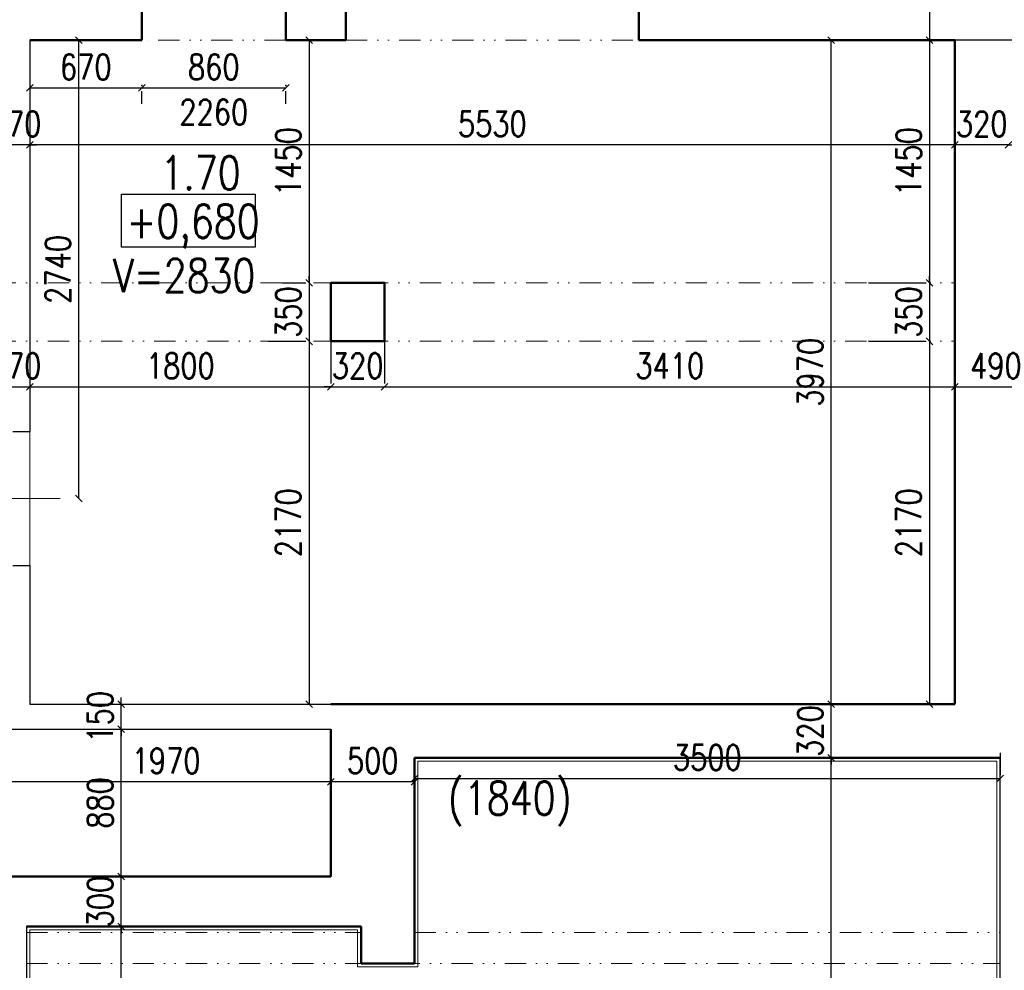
# Model space of a CAD drawing. Header units: millimetres. Extents: x -238874 to 551972, y -298952 to 658415.
# Tile 141 of 256: x 73048 to 78933, y 51399 to 57083. Entities that reach past the tile are written whole.
import ezdxf

# ---------------------------------------------------------------- set-up
doc = ezdxf.new("R2010")
doc.units = ezdxf.units.MM
doc.header["$LTSCALE"] = 20
doc.linetypes.add('DIVIDE2', pattern=[15.875, 6.35, -3.175, 0, -3.175, 0, -3.175])
for name, color, linetype in [('CZ', 255, 'Continuous'), ('KOTY', 8, 'Continuous'), ('ZDP', 50, 'Continuous')]:
    doc.layers.add(name, color=color, linetype=linetype)
doc.layers.add('NOSNÉ', color=8, linetype='Continuous', lineweight=50)
doc.layers.add('PRUCHODY', color=7, linetype='Continuous', lineweight=18)
doc.styles.add('SIMPLEX', font='SIMPLEX.shx', dxfattribs={"width": 0.8, "bigfont": 'CAD13.shx'})
doc.styles.get("Standard").update_dxf_attribs({"font": 'simplex.shx', "width": 0.8})
doc.dimstyles.new('CKA', dxfattribs={"dimtxt": 200, "dimasz": 40, "dimexe": 20, "dimexo": 0.2, "dimgap": 50, "dimtad": 1, "dimdec": 0, "dimrnd": 1, "dimzin": 0, "dimdsep": 46, "dimtxsty": 'Standard', "dimblk1": 'OBLIQUE', "dimblk2": 'OBLIQUE', "dimsah": 1, "dimcen": 0.09, "dimclrd": 253, "dimclre": 253, "dimclrt": 253, "dimadec": 0, "dimazin": 0, "dimtfac": 1, "dimtdec": 0, "dimtix": 1, "dimtmove": 2, "dimatfit": 3, "dimfxl": 1, "dimtolj": 1, "dimtzin": 0, "dimarcsym": 0})

# ---------------------------------------------------------------- blocks, each defined once
blk = doc.blocks.new('_OBLIQUE')
at = {"color": 0, "linetype": 'ByBlock'}
blk.add_line((-0.5, -0.5), (0.5, 0.5), dxfattribs=at)
blk = doc.blocks.new('*D1187')
at = {"layer": 'DEFPOINTS', "color": 0, "transparency": 16777216}
for p in [(78502.4, 55510), (78486.6, 55160), (78502.4, 55160)]:
    blk.add_point(p, dxfattribs=at)
at = {"layer": 'KOTY', "lineweight": -2, "transparency": 16777216}
for p, q in [((78486.6, 55510), (78486.6, 55550)), ((78486.6, 55510), (78486.6, 55160)), ((78121.6, 55160), (78466.6, 55160)), ((78486.6, 55160), (78486.6, 55120))]:
    blk.add_line(p, q, dxfattribs=at)
at = {"layer": 'KOTY', "lineweight": -2, "transparency": 16777216, "xscale": 40, "yscale": 40, "zscale": 40}
for p, rotation in [((78486.6, 55510), 270), ((78486.6, 55160), 90)]:
    blk.add_blockref('_OBLIQUE', p, dxfattribs=dict(at, rotation=rotation))
at = {"layer": 'KOTY', "transparency": 16777216, "insert": (78361.6, 55335), "char_height": 150, "attachment_point": 5, "rotation": 90, "style": 'SIMPLEX'}
blk.add_mtext('\\A1;350', dxfattribs=at)
blk = doc.blocks.new('*D1188')
at = {"layer": 'DEFPOINTS', "color": 0, "transparency": 16777216}
for p in [(77693, 56960), (77898.1, 56960), (75873, 52990)]:
    blk.add_point(p, dxfattribs=at)
at = {"layer": 'KOTY', "lineweight": -2, "transparency": 16777216}
for p, q in [((77898.1, 52990), (77898.1, 56960)), ((78073.7, 56960), (77918.1, 56960))]:
    blk.add_line(p, q, dxfattribs=at)
at = {"layer": 'KOTY', "lineweight": -2, "transparency": 16777216, "xscale": 40, "yscale": 40, "zscale": 40}
for p, rotation in [((77898.1, 56960), 90), ((77898.1, 52990), 270)]:
    blk.add_blockref('_OBLIQUE', p, dxfattribs=dict(at, rotation=rotation))
at = {"layer": 'KOTY', "transparency": 16777216, "insert": (77773.1, 54975), "char_height": 150, "attachment_point": 5, "rotation": 90, "style": 'SIMPLEX'}
blk.add_mtext('\\A1;3970', dxfattribs=at)
blk = doc.blocks.new('*D1190')
at = {"layer": 'DEFPOINTS', "color": 0, "transparency": 16777216}
for p in [(78638, 55581.8), (79128, 55581.8), (79128, 54888.5)]:
    blk.add_point(p, dxfattribs=at)
at = {"layer": 'KOTY', "lineweight": -2, "transparency": 16777216}
for p, q in [((79128, 55201), (79128, 54868.5)), ((78638, 54888.5), (79128, 54888.5))]:
    blk.add_line(p, q, dxfattribs=at)
at = {"layer": 'KOTY', "lineweight": -2, "transparency": 16777216, "xscale": 40, "yscale": 40, "zscale": 40, "rotation": 180}
blk.add_blockref('_OBLIQUE', (78638, 54888.5), dxfattribs=at)
at = {"layer": 'KOTY', "lineweight": -2, "transparency": 16777216, "xscale": 40, "yscale": 40, "zscale": 40}
blk.add_blockref('_OBLIQUE', (79128, 54888.5), dxfattribs=at)
at = {"layer": 'KOTY', "transparency": 16777216, "insert": (78883, 55013.5), "char_height": 150, "attachment_point": 5, "style": 'SIMPLEX'}
blk.add_mtext('\\A1;490', dxfattribs=at)
blk = doc.blocks.new('*D1195')
at = {"layer": 'DEFPOINTS', "color": 0, "transparency": 16777216}
for p in [(73290.5, 56960), (73401.5, 56960), (73290.5, 54220)]:
    blk.add_point(p, dxfattribs=at)
at = {"layer": 'KOTY', "lineweight": -2, "transparency": 16777216}
for p, q in [((73401.5, 54220), (73401.5, 56960)), ((73671.3, 56960), (73421.5, 56960))]:
    blk.add_line(p, q, dxfattribs=at)
at = {"layer": 'KOTY', "lineweight": -2, "transparency": 16777216, "xscale": 40, "yscale": 40, "zscale": 40}
for p, rotation in [((73401.5, 56960), 90), ((73401.5, 54220), 270)]:
    blk.add_blockref('_OBLIQUE', p, dxfattribs=dict(at, rotation=rotation))
at = {"layer": 'KOTY', "transparency": 16777216, "insert": (73276.5, 55590), "char_height": 150, "attachment_point": 5, "rotation": 90, "style": 'SIMPLEX'}
blk.add_mtext('\\A1;2740', dxfattribs=at)
blk = doc.blocks.new('*D1196')
at = {"layer": 'DEFPOINTS', "color": 0, "transparency": 16777216}
for p in [(74998, 55510), (74778.4, 55160), (74913.7, 55160)]:
    blk.add_point(p, dxfattribs=at)
at = {"layer": 'KOTY', "lineweight": -2, "transparency": 16777216}
for p, q in [((74778.4, 55510), (74778.4, 55550)), ((74778.4, 55510), (74778.4, 55160)), ((74532.9, 55160), (74758.4, 55160)), ((74778.4, 55160), (74778.4, 55120))]:
    blk.add_line(p, q, dxfattribs=at)
at = {"layer": 'KOTY', "lineweight": -2, "transparency": 16777216, "xscale": 40, "yscale": 40, "zscale": 40}
for p, rotation in [((74778.4, 55510), 270), ((74778.4, 55160), 90)]:
    blk.add_blockref('_OBLIQUE', p, dxfattribs=dict(at, rotation=rotation))
at = {"layer": 'KOTY', "transparency": 16777216, "insert": (74653.4, 55335), "char_height": 150, "attachment_point": 5, "rotation": 90, "style": 'SIMPLEX'}
blk.add_mtext('\\A1;350', dxfattribs=at)
blk = doc.blocks.new('*D1206')
at = {"layer": 'DEFPOINTS', "color": 0, "transparency": 16777216}
for p in [(77898.1, 52670), (78068, 52670), (78068, 49340)]:
    blk.add_point(p, dxfattribs=at)
at = {"layer": 'KOTY', "lineweight": -2, "transparency": 16777216}
for p, q in [((77687.2, 52670), (77878.1, 52670)), ((77898.1, 49340), (77898.1, 52670))]:
    blk.add_line(p, q, dxfattribs=at)
at = {"layer": 'KOTY', "lineweight": -2, "transparency": 16777216, "xscale": 40, "yscale": 40, "zscale": 40}
for p, rotation in [((77898.1, 52670), 90), ((77898.1, 49340), 270)]:
    blk.add_blockref('_OBLIQUE', p, dxfattribs=dict(at, rotation=rotation))
at = {"layer": 'KOTY', "transparency": 16777216, "insert": (77773.1, 51005), "char_height": 150, "attachment_point": 5, "rotation": 90, "style": 'SIMPLEX'}
blk.add_mtext('\\A1;3330', dxfattribs=at)
blk = doc.blocks.new('*D1209')
at = {"layer": 'DEFPOINTS', "color": 0, "transparency": 16777216}
for p in [(72760.4, 51660), (73654.1, 51660), (72760.4, 49340)]:
    blk.add_point(p, dxfattribs=at)
at = {"layer": 'KOTY', "lineweight": -2, "transparency": 16777216}
for p, q in [((73141.2, 51660), (73674.1, 51660)), ((73654.1, 49340), (73654.1, 51660))]:
    blk.add_line(p, q, dxfattribs=at)
at = {"layer": 'KOTY', "lineweight": -2, "transparency": 16777216, "xscale": 40, "yscale": 40, "zscale": 40}
for p, rotation in [((73654.1, 51660), 90), ((73654.1, 49340), 270)]:
    blk.add_blockref('_OBLIQUE', p, dxfattribs=dict(at, rotation=rotation))
at = {"layer": 'KOTY', "transparency": 16777216, "insert": (73529.1, 50500), "char_height": 150, "attachment_point": 5, "rotation": 90, "style": 'SIMPLEX'}
blk.add_mtext('\\A1;2320', dxfattribs=at)
blk = doc.blocks.new('*D1211')
at = {"layer": 'DEFPOINTS', "color": 0, "transparency": 16777216}
for p in [(75873, 52990), (77898.1, 52990), (78068, 52670)]:
    blk.add_point(p, dxfattribs=at)
at = {"layer": 'KOTY', "lineweight": -2, "transparency": 16777216}
for p, q in [((77898.1, 52990), (77898.1, 53030)), ((76253.7, 52990), (77918.1, 52990)), ((77898.1, 52670), (77898.1, 52990)), ((77898.1, 52670), (77898.1, 52630))]:
    blk.add_line(p, q, dxfattribs=at)
at = {"layer": 'KOTY', "lineweight": -2, "transparency": 16777216, "xscale": 40, "yscale": 40, "zscale": 40}
for p, rotation in [((77898.1, 52990), 270), ((77898.1, 52670), 90)]:
    blk.add_blockref('_OBLIQUE', p, dxfattribs=dict(at, rotation=rotation))
at = {"layer": 'KOTY', "transparency": 16777216, "insert": (77773.1, 52830), "char_height": 150, "attachment_point": 5, "rotation": 90, "style": 'SIMPLEX'}
blk.add_mtext('\\A1;320', dxfattribs=at)
blk = doc.blocks.new('*D1212')
at = {"layer": 'DEFPOINTS', "color": 0, "transparency": 16777216}
for p in [(78908, 52546.5), (75408, 52317.6), (78908, 52317.6)]:
    blk.add_point(p, dxfattribs=at)
at = {"layer": 'KOTY', "lineweight": -2, "transparency": 16777216}
for p, q in [((78908, 52698.4), (78908, 52566.5)), ((75408, 52546.5), (78908, 52546.5))]:
    blk.add_line(p, q, dxfattribs=at)
at = {"layer": 'KOTY', "lineweight": -2, "transparency": 16777216, "xscale": 40, "yscale": 40, "zscale": 40, "rotation": 180}
blk.add_blockref('_OBLIQUE', (75408, 52546.5), dxfattribs=at)
at = {"layer": 'KOTY', "lineweight": -2, "transparency": 16777216, "xscale": 40, "yscale": 40, "zscale": 40}
blk.add_blockref('_OBLIQUE', (78908, 52546.5), dxfattribs=at)
at = {"layer": 'KOTY', "transparency": 16777216, "insert": (77158, 52671.5), "char_height": 150, "attachment_point": 5, "style": 'SIMPLEX'}
blk.add_mtext('\\A1;3500', dxfattribs=at)
blk = doc.blocks.new('*D1213')
at = {"layer": 'DEFPOINTS', "color": 0, "transparency": 16777216}
for p in [(78638, 54955.5), (78638, 54888.5), (75228, 54780.5)]:
    blk.add_point(p, dxfattribs=at)
at = {"layer": 'KOTY', "lineweight": -2, "transparency": 16777216}
for p, q in [((75228, 54888.5), (78638, 54888.5)), ((78638, 54574.8), (78638, 54868.5))]:
    blk.add_line(p, q, dxfattribs=at)
at = {"layer": 'KOTY', "lineweight": -2, "transparency": 16777216, "xscale": 40, "yscale": 40, "zscale": 40, "rotation": 180}
blk.add_blockref('_OBLIQUE', (75228, 54888.5), dxfattribs=at)
at = {"layer": 'KOTY', "lineweight": -2, "transparency": 16777216, "xscale": 40, "yscale": 40, "zscale": 40}
blk.add_blockref('_OBLIQUE', (78638, 54888.5), dxfattribs=at)
at = {"layer": 'KOTY', "transparency": 16777216, "insert": (76933, 55013.5), "char_height": 150, "attachment_point": 5, "style": 'SIMPLEX'}
blk.add_mtext('\\A1;3410', dxfattribs=at)
blk = doc.blocks.new('*D1214')
at = {"layer": 'DEFPOINTS', "color": 0, "transparency": 16777216}
for p in [(75408, 53222.7), (74908, 52652.6), (74908, 52526.5)]:
    blk.add_point(p, dxfattribs=at)
at = {"layer": 'KOTY', "lineweight": -2, "transparency": 16777216}
for p, q in [((75408, 52526.5), (74908, 52526.5)), ((74908, 52271.8), (74908, 52506.5))]:
    blk.add_line(p, q, dxfattribs=at)
at = {"layer": 'KOTY', "lineweight": -2, "transparency": 16777216, "xscale": 40, "yscale": 40, "zscale": 40, "rotation": 180}
blk.add_blockref('_OBLIQUE', (74908, 52526.5), dxfattribs=at)
at = {"layer": 'KOTY', "lineweight": -2, "transparency": 16777216, "xscale": 40, "yscale": 40, "zscale": 40}
blk.add_blockref('_OBLIQUE', (75408, 52526.5), dxfattribs=at)
at = {"layer": 'KOTY', "transparency": 16777216, "insert": (75158, 52651.5), "char_height": 150, "attachment_point": 5, "style": 'SIMPLEX'}
blk.add_mtext('\\A1;500', dxfattribs=at)
blk = doc.blocks.new('*D1215')
at = {"layer": 'DEFPOINTS', "color": 0, "transparency": 16777216}
for p in [(72938, 52652.6), (74908, 52652.6), (72938, 52526.5)]:
    blk.add_point(p, dxfattribs=at)
at = {"layer": 'KOTY', "lineweight": -2, "transparency": 16777216}
for p, q in [((74908, 52526.5), (72938, 52526.5)), ((72938, 52271.8), (72938, 52506.5))]:
    blk.add_line(p, q, dxfattribs=at)
at = {"layer": 'KOTY', "lineweight": -2, "transparency": 16777216, "xscale": 40, "yscale": 40, "zscale": 40, "rotation": 180}
blk.add_blockref('_OBLIQUE', (72938, 52526.5), dxfattribs=at)
at = {"layer": 'KOTY', "lineweight": -2, "transparency": 16777216, "xscale": 40, "yscale": 40, "zscale": 40}
blk.add_blockref('_OBLIQUE', (74908, 52526.5), dxfattribs=at)
at = {"layer": 'KOTY', "transparency": 16777216, "insert": (73923, 52651.5), "char_height": 150, "attachment_point": 5, "style": 'SIMPLEX'}
blk.add_mtext('\\A1;1970', dxfattribs=at)
blk = doc.blocks.new('*D1216')
at = {"layer": 'DEFPOINTS', "color": 0, "transparency": 16777216}
for p in [(73108, 54888.5), (72938, 54605.5), (73108, 54605.5)]:
    blk.add_point(p, dxfattribs=at)
at = {"layer": 'KOTY', "lineweight": -2, "transparency": 16777216}
for p, q in [((73108, 54986.3), (73108, 54908.5)), ((72938, 54888.5), (72898, 54888.5)), ((72938, 54888.5), (73108, 54888.5)), ((73108, 54888.5), (73148, 54888.5))]:
    blk.add_line(p, q, dxfattribs=at)
at = {"layer": 'KOTY', "lineweight": -2, "transparency": 16777216, "xscale": 40, "yscale": 40, "zscale": 40}
blk.add_blockref('_OBLIQUE', (72938, 54888.5), dxfattribs=at)
at = {"layer": 'KOTY', "lineweight": -2, "transparency": 16777216, "xscale": 40, "yscale": 40, "zscale": 40, "rotation": 180}
blk.add_blockref('_OBLIQUE', (73108, 54888.5), dxfattribs=at)
at = {"layer": 'KOTY', "transparency": 16777216, "insert": (73023, 55013.5), "char_height": 150, "attachment_point": 5, "style": 'SIMPLEX'}
blk.add_mtext('\\A1;170', dxfattribs=at)
blk = doc.blocks.new('*D1217')
at = {"layer": 'DEFPOINTS', "color": 0, "transparency": 16777216}
for p in [(74908, 54888.5), (74908, 54780.5), (73108, 54605.5)]:
    blk.add_point(p, dxfattribs=at)
at = {"layer": 'KOTY', "lineweight": -2, "transparency": 16777216}
for p, q in [((74908, 55161.3), (74908, 54908.5)), ((73108, 54888.5), (74908, 54888.5))]:
    blk.add_line(p, q, dxfattribs=at)
at = {"layer": 'KOTY', "lineweight": -2, "transparency": 16777216, "xscale": 40, "yscale": 40, "zscale": 40, "rotation": 180}
blk.add_blockref('_OBLIQUE', (73108, 54888.5), dxfattribs=at)
at = {"layer": 'KOTY', "lineweight": -2, "transparency": 16777216, "xscale": 40, "yscale": 40, "zscale": 40}
blk.add_blockref('_OBLIQUE', (74908, 54888.5), dxfattribs=at)
at = {"layer": 'KOTY', "transparency": 16777216, "insert": (74008, 55013.5), "char_height": 150, "attachment_point": 5, "style": 'SIMPLEX'}
blk.add_mtext('\\A1;1800', dxfattribs=at)
blk = doc.blocks.new('*D1218')
at = {"layer": 'DEFPOINTS', "color": 0, "transparency": 16777216}
for p in [(75228, 54888.5), (74908, 54780.5), (75228, 54780.5)]:
    blk.add_point(p, dxfattribs=at)
at = {"layer": 'KOTY', "lineweight": -2, "transparency": 16777216}
for p, q in [((75228, 55161.3), (75228, 54908.5)), ((74908, 54888.5), (74868, 54888.5)), ((74908, 54888.5), (75228, 54888.5)), ((75228, 54888.5), (75268, 54888.5))]:
    blk.add_line(p, q, dxfattribs=at)
at = {"layer": 'KOTY', "lineweight": -2, "transparency": 16777216, "xscale": 40, "yscale": 40, "zscale": 40}
blk.add_blockref('_OBLIQUE', (74908, 54888.5), dxfattribs=at)
at = {"layer": 'KOTY', "lineweight": -2, "transparency": 16777216, "xscale": 40, "yscale": 40, "zscale": 40, "rotation": 180}
blk.add_blockref('_OBLIQUE', (75228, 54888.5), dxfattribs=at)
at = {"layer": 'KOTY', "transparency": 16777216, "insert": (75068, 55013.5), "char_height": 150, "attachment_point": 5, "style": 'SIMPLEX'}
blk.add_mtext('\\A1;320', dxfattribs=at)
blk = doc.blocks.new('*D1219')
at = {"layer": 'DEFPOINTS', "color": 0, "transparency": 16777216}
for p in [(73654.1, 51960), (73654.1, 51960), (72760.4, 51660)]:
    blk.add_point(p, dxfattribs=at)
at = {"layer": 'KOTY', "lineweight": -2, "transparency": 16777216}
for p, q in [((73654.1, 51960), (73654.1, 52000)), ((73654.1, 51660), (73654.1, 51960)), ((74034.8, 51960), (73674.1, 51960)), ((73654.1, 51660), (73654.1, 51620))]:
    blk.add_line(p, q, dxfattribs=at)
at = {"layer": 'KOTY', "lineweight": -2, "transparency": 16777216, "xscale": 40, "yscale": 40, "zscale": 40}
for p, rotation in [((73654.1, 51960), 270), ((73654.1, 51660), 90)]:
    blk.add_blockref('_OBLIQUE', p, dxfattribs=dict(at, rotation=rotation))
at = {"layer": 'KOTY', "transparency": 16777216, "insert": (73529.1, 51810), "char_height": 150, "attachment_point": 5, "rotation": 90, "style": 'SIMPLEX'}
blk.add_mtext('\\A1;300', dxfattribs=at)
blk = doc.blocks.new('*D1220')
at = {"layer": 'DEFPOINTS', "color": 0, "transparency": 16777216}
for p in [(73654.1, 52840), (73654.1, 52840), (73654.1, 51960)]:
    blk.add_point(p, dxfattribs=at)
at = {"layer": 'KOTY', "lineweight": -2, "transparency": 16777216}
for p, q in [((73273.3, 52840), (73634.1, 52840)), ((73654.1, 51960), (73654.1, 52840))]:
    blk.add_line(p, q, dxfattribs=at)
at = {"layer": 'KOTY', "lineweight": -2, "transparency": 16777216, "xscale": 40, "yscale": 40, "zscale": 40}
for p, rotation in [((73654.1, 52840), 90), ((73654.1, 51960), 270)]:
    blk.add_blockref('_OBLIQUE', p, dxfattribs=dict(at, rotation=rotation))
at = {"layer": 'KOTY', "transparency": 16777216, "insert": (73529.1, 52400), "char_height": 150, "attachment_point": 5, "rotation": 90, "style": 'SIMPLEX'}
blk.add_mtext('\\A1;880', dxfattribs=at)
blk = doc.blocks.new('*D1221')
at = {"layer": 'DEFPOINTS', "color": 0, "transparency": 16777216}
for p in [(73654.1, 52990), (73654.1, 52990), (73654.1, 52840)]:
    blk.add_point(p, dxfattribs=at)
at = {"layer": 'KOTY', "lineweight": -2, "transparency": 16777216}
for p, q in [((73654.1, 52990), (73654.1, 53030)), ((73273.3, 52990), (73634.1, 52990)), ((73654.1, 52840), (73654.1, 52990)), ((73654.1, 52840), (73654.1, 52800))]:
    blk.add_line(p, q, dxfattribs=at)
at = {"layer": 'KOTY', "lineweight": -2, "transparency": 16777216, "xscale": 40, "yscale": 40, "zscale": 40}
for p, rotation in [((73654.1, 52990), 270), ((73654.1, 52840), 90)]:
    blk.add_blockref('_OBLIQUE', p, dxfattribs=dict(at, rotation=rotation))
at = {"layer": 'KOTY', "transparency": 16777216, "insert": (73529.1, 52915), "char_height": 150, "attachment_point": 5, "rotation": 90, "style": 'SIMPLEX'}
blk.add_mtext('\\A1;150', dxfattribs=at)
blk = doc.blocks.new('*D1222')
at = {"layer": 'DEFPOINTS', "color": 0, "transparency": 16777216}
for p in [(74913.7, 55160), (74778.4, 52990), (74908, 52990)]:
    blk.add_point(p, dxfattribs=at)
at = {"layer": 'KOTY', "lineweight": -2, "transparency": 16777216}
for p, q in [((74778.4, 55160), (74778.4, 52990)), ((74527.2, 52990), (74758.4, 52990))]:
    blk.add_line(p, q, dxfattribs=at)
at = {"layer": 'KOTY', "lineweight": -2, "transparency": 16777216, "xscale": 40, "yscale": 40, "zscale": 40}
for p, rotation in [((74778.4, 55160), 90), ((74778.4, 52990), 270)]:
    blk.add_blockref('_OBLIQUE', p, dxfattribs=dict(at, rotation=rotation))
at = {"layer": 'KOTY', "transparency": 16777216, "insert": (74653.4, 54075), "char_height": 150, "attachment_point": 5, "rotation": 90, "style": 'SIMPLEX'}
blk.add_mtext('\\A1;2170', dxfattribs=at)
blk = doc.blocks.new('*D1223')
at = {"layer": 'DEFPOINTS', "color": 0, "transparency": 16777216}
for p in [(78502.4, 55160), (78486.6, 52990), (78486.6, 52990)]:
    blk.add_point(p, dxfattribs=at)
at = {"layer": 'KOTY', "lineweight": -2, "transparency": 16777216}
for p, q in [((78486.6, 55160), (78486.6, 52990)), ((78105.9, 52990), (78466.6, 52990))]:
    blk.add_line(p, q, dxfattribs=at)
at = {"layer": 'KOTY', "lineweight": -2, "transparency": 16777216, "xscale": 40, "yscale": 40, "zscale": 40}
for p, rotation in [((78486.6, 55160), 90), ((78486.6, 52990), 270)]:
    blk.add_blockref('_OBLIQUE', p, dxfattribs=dict(at, rotation=rotation))
at = {"layer": 'KOTY', "transparency": 16777216, "insert": (78361.6, 54075), "char_height": 150, "attachment_point": 5, "rotation": 90, "style": 'SIMPLEX'}
blk.add_mtext('\\A1;2170', dxfattribs=at)
blk = doc.blocks.new('*D1246')
at = {"layer": 'DEFPOINTS', "color": 0, "transparency": 16777216}
for p in [(73108, 56960), (78638, 56960), (73108, 56334.8)]:
    blk.add_point(p, dxfattribs=at)
at = {"layer": 'KOTY', "lineweight": -2, "transparency": 16777216}
for p, q in [((73108, 56579.3), (73108, 56314.8)), ((78638, 56334.8), (73108, 56334.8))]:
    blk.add_line(p, q, dxfattribs=at)
at = {"layer": 'KOTY', "lineweight": -2, "transparency": 16777216, "xscale": 40, "yscale": 40, "zscale": 40, "rotation": 180}
blk.add_blockref('_OBLIQUE', (73108, 56334.8), dxfattribs=at)
at = {"layer": 'KOTY', "lineweight": -2, "transparency": 16777216, "xscale": 40, "yscale": 40, "zscale": 40}
blk.add_blockref('_OBLIQUE', (78638, 56334.8), dxfattribs=at)
at = {"layer": 'KOTY', "transparency": 16777216, "insert": (75873, 56459.8), "char_height": 150, "attachment_point": 5, "style": 'SIMPLEX'}
blk.add_mtext('\\A1;5530', dxfattribs=at)
blk = doc.blocks.new('*D1249')
at = {"layer": 'DEFPOINTS', "color": 0, "transparency": 16777216}
for p in [(72938, 56990), (73108, 56960), (72938, 56334.8)]:
    blk.add_point(p, dxfattribs=at)
at = {"layer": 'KOTY', "lineweight": -2, "transparency": 16777216}
for p, q in [((72938, 56609.3), (72938, 56314.8)), ((72938, 56334.8), (72898, 56334.8)), ((73108, 56334.8), (72938, 56334.8)), ((73108, 56334.8), (73148, 56334.8))]:
    blk.add_line(p, q, dxfattribs=at)
at = {"layer": 'KOTY', "lineweight": -2, "transparency": 16777216, "xscale": 40, "yscale": 40, "zscale": 40}
blk.add_blockref('_OBLIQUE', (72938, 56334.8), dxfattribs=at)
at = {"layer": 'KOTY', "lineweight": -2, "transparency": 16777216, "xscale": 40, "yscale": 40, "zscale": 40, "rotation": 180}
blk.add_blockref('_OBLIQUE', (73108, 56334.8), dxfattribs=at)
at = {"layer": 'KOTY', "transparency": 16777216, "insert": (73023, 56459.8), "char_height": 150, "attachment_point": 5, "style": 'SIMPLEX'}
blk.add_mtext('\\A1;170', dxfattribs=at)
blk = doc.blocks.new('*D1255')
at = {"layer": 'DEFPOINTS', "color": 0, "transparency": 16777216}
for p in [(73108, 56960), (73778, 56960), (73778, 56675.3)]:
    blk.add_point(p, dxfattribs=at)
at = {"layer": 'KOTY', "lineweight": -2, "transparency": 16777216}
for p, q in [((73108, 56675.3), (73778, 56675.3)), ((73778, 56579.3), (73778, 56655.3))]:
    blk.add_line(p, q, dxfattribs=at)
at = {"layer": 'KOTY', "lineweight": -2, "transparency": 16777216, "xscale": 40, "yscale": 40, "zscale": 40, "rotation": 180}
blk.add_blockref('_OBLIQUE', (73108, 56675.3), dxfattribs=at)
at = {"layer": 'KOTY', "lineweight": -2, "transparency": 16777216, "xscale": 40, "yscale": 40, "zscale": 40}
blk.add_blockref('_OBLIQUE', (73778, 56675.3), dxfattribs=at)
at = {"layer": 'KOTY', "transparency": 16777216, "insert": (73443, 56800.3), "char_height": 150, "attachment_point": 5, "style": 'SIMPLEX'}
blk.add_mtext('\\A1;670', dxfattribs=at)
blk = doc.blocks.new('*D1256')
at = {"layer": 'DEFPOINTS', "color": 0, "transparency": 16777216}
for p in [(73778, 56960), (74638, 56960), (74638, 56675.3)]:
    blk.add_point(p, dxfattribs=at)
at = {"layer": 'KOTY', "lineweight": -2, "transparency": 16777216}
for p, q in [((73778, 56675.3), (74638, 56675.3)), ((74638, 56579.3), (74638, 56655.3))]:
    blk.add_line(p, q, dxfattribs=at)
at = {"layer": 'KOTY', "lineweight": -2, "transparency": 16777216, "xscale": 40, "yscale": 40, "zscale": 40, "rotation": 180}
blk.add_blockref('_OBLIQUE', (73778, 56675.3), dxfattribs=at)
at = {"layer": 'KOTY', "lineweight": -2, "transparency": 16777216, "xscale": 40, "yscale": 40, "zscale": 40}
blk.add_blockref('_OBLIQUE', (74638, 56675.3), dxfattribs=at)
at = {"layer": 'KOTY', "transparency": 16777216, "insert": (74208, 56800.3), "char_height": 150, "attachment_point": 5, "style": 'SIMPLEX'}
blk.add_mtext('\\A1;860', dxfattribs=at)
blk = doc.blocks.new('*D1257')
at = {"layer": 'DEFPOINTS', "color": 0, "transparency": 16777216}
for p in [(74998, 56960), (74778.4, 55510), (74998, 55510)]:
    blk.add_point(p, dxfattribs=at)
at = {"layer": 'KOTY', "lineweight": -2, "transparency": 16777216}
for p, q in [((74778.4, 56960), (74778.4, 55510)), ((74617.2, 55510), (74758.4, 55510))]:
    blk.add_line(p, q, dxfattribs=at)
at = {"layer": 'KOTY', "lineweight": -2, "transparency": 16777216, "xscale": 40, "yscale": 40, "zscale": 40}
for p, rotation in [((74778.4, 56960), 90), ((74778.4, 55510), 270)]:
    blk.add_blockref('_OBLIQUE', p, dxfattribs=dict(at, rotation=rotation))
at = {"layer": 'KOTY', "transparency": 16777216, "insert": (74653.4, 56235), "char_height": 150, "attachment_point": 5, "rotation": 90, "style": 'SIMPLEX'}
blk.add_mtext('\\A1;1450', dxfattribs=at)
blk = doc.blocks.new('*D1258')
at = {"layer": 'DEFPOINTS', "color": 0, "transparency": 16777216}
for p in [(80022.4, 57650), (78486.6, 56960), (80022.4, 56960)]:
    blk.add_point(p, dxfattribs=at)
at = {"layer": 'KOTY', "lineweight": -2, "transparency": 16777216}
for p, q in [((78486.6, 57650), (78486.6, 56960)), ((79641.6, 56960), (78466.6, 56960))]:
    blk.add_line(p, q, dxfattribs=at)
at = {"layer": 'KOTY', "lineweight": -2, "transparency": 16777216, "xscale": 40, "yscale": 40, "zscale": 40}
for p, rotation in [((78486.6, 57650), 90), ((78486.6, 56960), 270)]:
    blk.add_blockref('_OBLIQUE', p, dxfattribs=dict(at, rotation=rotation))
at = {"layer": 'KOTY', "transparency": 16777216, "insert": (78361.6, 57305), "char_height": 150, "attachment_point": 5, "rotation": 90, "style": 'SIMPLEX'}
blk.add_mtext('\\A1;690', dxfattribs=at)
blk = doc.blocks.new('*D1259')
at = {"layer": 'DEFPOINTS', "color": 0, "transparency": 16777216}
for p in [(80022.4, 56960), (78486.6, 55510), (78502.4, 55510)]:
    blk.add_point(p, dxfattribs=at)
at = {"layer": 'KOTY', "lineweight": -2, "transparency": 16777216}
for p, q in [((78486.6, 56960), (78486.6, 55510)), ((78121.6, 55510), (78466.6, 55510))]:
    blk.add_line(p, q, dxfattribs=at)
at = {"layer": 'KOTY', "lineweight": -2, "transparency": 16777216, "xscale": 40, "yscale": 40, "zscale": 40}
for p, rotation in [((78486.6, 56960), 90), ((78486.6, 55510), 270)]:
    blk.add_blockref('_OBLIQUE', p, dxfattribs=dict(at, rotation=rotation))
at = {"layer": 'KOTY', "transparency": 16777216, "insert": (78361.6, 56235), "char_height": 150, "attachment_point": 5, "rotation": 90, "style": 'SIMPLEX'}
blk.add_mtext('\\A1;1450', dxfattribs=at)
blk = doc.blocks.new('*D1263')
at = {"layer": 'DEFPOINTS', "color": 0, "transparency": 16777216}
for p in [(78638, 56334.8), (78638, 56334.8), (78958, 56334.8)]:
    blk.add_point(p, dxfattribs=at)
at = {"layer": 'KOTY', "lineweight": -2, "transparency": 16777216}
for p, q in [((78638, 56715.6), (78638, 56354.8)), ((78638, 56334.8), (78598, 56334.8)), ((78958, 56334.8), (78638, 56334.8)), ((78958, 56334.8), (78998, 56334.8))]:
    blk.add_line(p, q, dxfattribs=at)
at = {"layer": 'KOTY', "lineweight": -2, "transparency": 16777216, "xscale": 40, "yscale": 40, "zscale": 40}
blk.add_blockref('_OBLIQUE', (78638, 56334.8), dxfattribs=at)
at = {"layer": 'KOTY', "lineweight": -2, "transparency": 16777216, "xscale": 40, "yscale": 40, "zscale": 40, "rotation": 180}
blk.add_blockref('_OBLIQUE', (78958, 56334.8), dxfattribs=at)
at = {"layer": 'KOTY', "transparency": 16777216, "insert": (78798, 56459.8), "char_height": 150, "attachment_point": 5, "style": 'SIMPLEX'}
blk.add_mtext('\\A1;320', dxfattribs=at)

msp = doc.modelspace()

# ---------------------------------------------------------------- linework, layer by layer
at = {"layer": 'CZ', "color": 7}
msp.add_lwpolyline([(73656.503, 56039.512), (74455.529, 56039.512), (74455.529, 55723.574), (73656.503, 55723.574)], close=True, dxfattribs=at)
at = {"layer": 'KOTY'}
for p in [(73777.962, 56690.361), (74637.962, 56690.361)]:
    msp.add_point(p, dxfattribs=at)
at = {"layer": 'NOSNÉ'}
for p, q in [((74997.962, 56960.047), (74997.962, 57650.047)), ((76747.962, 56960.047), (76747.962, 57650.047)), ((73777.962, 56960.047), (73777.962, 57550.047)), ((74637.962, 57550.047), (74637.962, 56960.047)), ((73107.962, 56960.047), (73777.962, 56960.047)), ((74637.962, 56960.047), (74997.962, 56960.047)), ((76747.962, 56960.047), (78637.962, 56960.047)), ((78637.962, 56960.047), (78637.962, 52990.047)), ((74907.962, 52990.047), (78637.962, 52990.047)), ((74907.962, 52840.047), (74907.962, 51960.047)), ((75407.962, 52670.047), (78907.962, 52670.047)), ((75407.962, 51660.047), (75407.962, 52670.047)), ((72937.962, 51960.047), (74907.962, 51960.047)), ((73087.962, 51660.047), (75087.962, 51660.047)), ((75087.962, 51440.047), (75087.962, 51660.047)), ((75407.962, 51660.047), (75407.962, 51440.047)), ((75407.962, 51440.047), (75087.962, 51440.047))]:
    msp.add_line(p, q, dxfattribs=at)
msp.add_lwpolyline([(75227.962, 55160.047), (74907.962, 55160.047), (74907.962, 55510.047), (75227.962, 55510.047)], close=True, dxfattribs=at)
at = {"layer": 'PRUCHODY', "linetype": 'DIVIDE2'}
for p, q in [((74637.962, 56960.047), (73777.962, 56960.047)), ((74997.962, 56960.047), (76747.962, 56960.047)), ((71627.962, 55510.047), (78637.962, 55510.047)), ((71627.962, 55160.047), (78637.962, 55160.047)), ((73087.962, 51625.047), (75087.962, 51625.047)), ((75407.962, 51625.047), (78907.962, 51625.047)), ((73087.962, 51440.047), (78907.962, 51440.047))]:
    msp.add_line(p, q, dxfattribs=at)
at = {"layer": 'PRUCHODY'}
for p, q in [((73107.962, 54620.047), (73107.962, 53820.047)), ((71697.25, 54220.047), (73290.525, 54220.047)), ((75427.962, 52650.047), (78887.962, 52650.047)), ((75427.962, 51660.047), (75427.962, 52650.047)), ((78887.962, 49360.047), (78887.962, 52650.047)), ((73107.962, 51640.047), (73107.962, 49360.047)), ((73107.962, 51640.047), (75067.962, 51640.047)), ((75067.962, 51420.047), (75067.962, 51640.047)), ((75427.962, 51660.047), (75427.962, 51420.047)), ((75067.962, 51420.047), (75427.962, 51420.047))]:
    msp.add_line(p, q, dxfattribs=at)
at = {"layer": 'ZDP'}
for p, q in [((73107.962, 56960.047), (73107.962, 55510.047)), ((73107.962, 55510.047), (73107.962, 54620.047)), ((73007.962, 54620.047), (73107.962, 54620.047)), ((73007.962, 53820.047), (73107.962, 53820.047)), ((73107.962, 53820.047), (73107.962, 52990.047)), ((73107.962, 52990.047), (74907.962, 52990.047)), ((72937.962, 52840.047), (74907.962, 52840.047)), ((78907.962, 49340.047), (78907.962, 52670.047)), ((73087.962, 51660.047), (73087.962, 49340.047))]:
    msp.add_line(p, q, dxfattribs=at)

# ---------------------------------------------------------------- texts
at = {"layer": 'CZ', "color": 7, "char_height": 200, "width": 1830.1, "attachment_point": 1}
for s, insert in [('1.70', (73889.29, 56267.299)), ('+0,680', (73687.339, 55977.69)), ('V=2830', (73606.703, 55652.977)), ('(1840)', (75607.001, 52528.317))]:
    msp.add_mtext(s, dxfattribs=dict(at, insert=insert))
at = {"layer": 'KOTY', "insert": (74207.962, 56530.655), "char_height": 150, "attachment_point": 5, "style": 'SIMPLEX'}
msp.add_mtext('2260', dxfattribs=at)

# ---------------------------------------------------------------- dimensions: what is measured, and where the dimension line sits
at = {"layer": 'KOTY'}
for base, p1, p2, angle, text, picture, middle in [((78486.633, 56960.047), (80022.393, 57650.047), (80022.393, 56960.047), 90, '690', '*D1258', (78361.633, 57305.047)), ((72937.962, 56334.82), (73107.962, 56960.047), (72937.962, 56990.047), 180, '170', '*D1249', (73022.962, 56459.82)), ((73401.502, 56960.047), (73290.525, 54220.047), (73290.525, 56960.047), 270, '2740', '*D1195', (73276.502, 55590.047)), ((74778.428, 55510.047), (74997.962, 56960.047), (74997.962, 55510.047), 90, '1450', '*D1257', (74653.428, 56235.047)), ((77898.127, 56960.047), (75872.962, 52990.047), (77692.962, 56960.047), 90, '3970', '*D1188', (77773.127, 54975.047)), ((78486.633, 55510.047), (80022.393, 56960.047), (78502.393, 55510.047), 90, '1450', '*D1259', (78361.633, 56235.047)), ((73107.962, 56334.82), (78637.962, 56960.047), (73107.962, 56960.047), 180, '5530', '*D1246', (75872.962, 56459.82)), ((73777.962, 56675.341), (73107.962, 56960.047), (73777.962, 56960.047), 180, '670', '*D1255', (73442.962, 56800.341)), ((74637.962, 56675.341), (73777.962, 56960.047), (74637.962, 56960.047), 180, '860', '*D1256', (74207.962, 56800.341)), ((78637.962, 56334.82), (78957.962, 56334.82), (78637.962, 56334.82), 180, '320', '*D1263', (78797.962, 56459.82)), ((79127.962, 54888.547), (78637.962, 55581.787), (79127.962, 55581.787), 180, '490', '*D1190', (78882.962, 55013.547)), ((74778.428, 55160.047), (74997.962, 55510.047), (74913.676, 55160.047), 90, '350', '*D1196', (74653.428, 55335.047)), ((78486.633, 55160.047), (78502.393, 55510.047), (78502.393, 55160.047), 90, '350', '*D1187', (78361.633, 55335.047)), ((74778.428, 52990.047), (74913.676, 55160.047), (74907.962, 52990.047), 90, '2170', '*D1222', (74653.428, 54075.047)), ((78486.633, 52990.047), (78502.393, 55160.047), (78486.633, 52990.047), 90, '2170', '*D1223', (78361.633, 54075.047)), ((74907.962, 52526.5), (75407.962, 53222.673), (74907.962, 52652.579), 180, '500', '*D1214', (75157.962, 52651.5)), ((73654.063, 52990.047), (73654.063, 52840.047), (73654.063, 52990.047), 270, '150', '*D1221', (73529.063, 52915.047)), ((77898.127, 52990.047), (78067.962, 52670.047), (75872.962, 52990.047), 90, '320', '*D1211', (77773.127, 52830.047)), ((73654.063, 52840.047), (73654.063, 51960.047), (73654.063, 52840.047), 270, '880', '*D1220', (73529.063, 52400.047)), ((72937.962, 52526.5), (74907.962, 52652.579), (72937.962, 52652.579), 180, '1970', '*D1215', (73922.962, 52651.5)), ((77898.127, 52670.047), (78067.962, 49340.047), (78067.962, 52670.047), 90, '3330', '*D1206', (77773.127, 51005.047)), ((73654.063, 51960.047), (72760.431, 51660.047), (73654.063, 51960.047), 270, '300', '*D1219', (73529.063, 51810.047)), ((73654.063, 51660.047), (72760.431, 49340.047), (72760.431, 51660.047), 270, '2320', '*D1209', (73529.063, 50500.047))]:
    dim = msp.add_linear_dim(base=base, p1=p1, p2=p2, angle=angle, text=text, dimstyle='CKA', override={"dimtxt": 150, "dimexo": 380.774374, "dimtxsty": 'SIMPLEX', "dimse1": 1, "dimclrd": 256, "dimclre": 256, "dimclrt": 256}, dxfattribs=at)
    dim.commit()
    dim.dimension.update_dxf_attribs({"geometry": picture, "text_midpoint": middle})
for base, p1, p2, text, picture, middle in [((74907.962, 54888.547), (73107.962, 54605.543), (74907.962, 54780.543), '1800', '*D1217', (74007.962, 55013.547)), ((75227.962, 54888.547), (74907.962, 54780.543), (75227.962, 54780.543), '320', '*D1218', (75067.962, 55013.547)), ((73107.962, 54888.547), (72937.962, 54605.543), (73107.962, 54605.543), '170', '*D1216', (73022.962, 55013.547)), ((78637.962, 54888.547), (75227.962, 54780.543), (78637.962, 54955.543), '3410', '*D1213', (76932.962, 55013.547)), ((78907.962, 52546.5), (75407.962, 52317.579), (78907.962, 52317.579), '3500', '*D1212', (77157.962, 52671.5))]:
    dim = msp.add_linear_dim(base=base, p1=p1, p2=p2, text=text, dimstyle='CKA', override={"dimtxt": 150, "dimexo": 380.774374, "dimtxsty": 'SIMPLEX', "dimse1": 1, "dimclrd": 256, "dimclre": 256, "dimclrt": 256}, dxfattribs=at)
    dim.commit()
    dim.dimension.update_dxf_attribs({"geometry": picture, "text_midpoint": middle})

doc.saveas('drawing.dxf')
